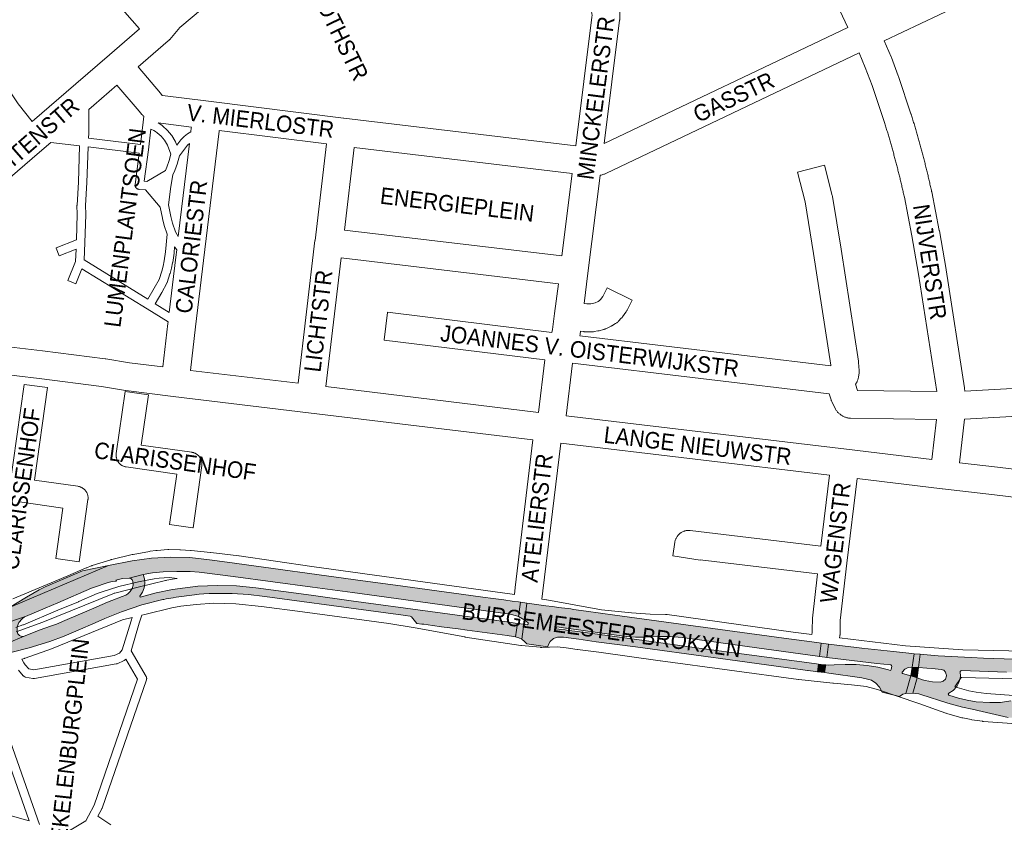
# Paper-space layout 'Layout1' of a CAD drawing. Header units: metres. Extents: x 123097 to 144122, y 392739 to 407589.
# Tile 253 of 256: x 133947 to 134407, y 396937 to 397312. Entities that reach past the tile are written whole.
import ezdxf
from ezdxf.enums import TextEntityAlignment as Align

# ---------------------------------------------------------------- set-up
doc = ezdxf.new("R2010")
doc.units = ezdxf.units.M
doc.header["$MEASUREMENT"] = 0
for name, color, linetype, lineweight in [('gs-anno-wegen algemeen tekst', 7, 'Continuous', 0), ('gs-knt-paden', 7, 'Continuous', 0), ('gs-knt-wegen algemeen', 7, 'Continuous', 0), ('ir-ARC-asfalt-hoofdwegen-te inspecteren', 5, 'Continuous', 0)]:
    doc.layers.add(name, color=color, linetype=linetype, lineweight=lineweight)
doc.styles.add('Style-Arial', font='arial.ttf')

psp = doc.layouts.get("Layout1")

# ---------------------------------------------------------------- hatches: boundary and pattern name
at = {"layer": 'ir-ARC-asfalt-hoofdwegen-te inspecteren', "linetype": 'Continuous', "lineweight": 13}
for points in [[(133939.543, 397029.882), (133949.203, 397033.097), (133949.76, 397033.282), (133958.866, 397037.085), (133964.786, 397039.631), (133980.463, 397046.423), (133981.467, 397046.785), (133988.227, 397049.135), (133990.155, 397049.587), (133992.127, 397049.774), (133991.935, 397050.255), (133994.968, 397051.075), (133998.125, 397051.179), (134004.67, 397052.888), (134008.948, 397053.691), (134013.972, 397054.101), (134020.311, 397054.338), (134026.654, 397054.31), (134030.836, 397053.933), (134033.193, 397053.721), (134046.593, 397051.949), (134083.653, 397046.934), (134102.296, 397044.405), (134175.954, 397034.393), (134178.899, 397033.635), (134179.836, 397033.312), (134180.851, 397039.989), (134179.81, 397040.109), (134176.885, 397040.48), (134172.99, 397040.996), (134167.98, 397041.67), (134163.25, 397042.338), (134153.086, 397043.742), (134122.466, 397047.912), (134107.156, 397049.942), (134043.911, 397058.605), (134035.544, 397059.698), (134026.477, 397060.731), (134017.467, 397060.992), (134008.466, 397060.494), (133999.54, 397059.239), (133988.492, 397057.032), (133942.286, 397037.519), (133937.508, 397036.083), (133933.355, 397034.885), (133932.842, 397034.749), (133928.094, 397033.678), (133929.604, 397027.201), (133934.586, 397028.397), (133935.716, 397028.782)], [(133950.143, 397042.25), (133942.286, 397037.519), (133988.492, 397057.032), (133976.354, 397054.608), (133958.917, 397047.066), (133956.014, 397045.786)], [(134320.346, 397014.678), (134321.143, 397020.854), (134320.254, 397020.974), (134316.771, 397021.444), (134303.782, 397023.199), (134224.896, 397033.955), (134211.521, 397035.815), (134205.592, 397036.582), (134204.3, 397036.794), (134203.045, 397036.965), (134199.997, 397037.31), (134198.633, 397037.524), (134195.615, 397037.927), (134192.648, 397038.323), (134185.053, 397039.338), (134183.704, 397039.547), (134182.782, 397031.583), (134183.57, 397030.944), (134184.318, 397030.252), (134184.398, 397029.708), (134183.927, 397029.425), (134182.355, 397029.619), (134181.372, 397022.746), (134182.699, 397021.613), (134183.751, 397020.524), (134193.582, 397019.161), (134193.695, 397019.934), (134194.687, 397021.674), (134196.213, 397022.97), (134198.09, 397023.668), (134200.092, 397023.683), (134200.838, 397023.579), (134208.032, 397022.627), (134216.193, 397021.497), (134234.432, 397019.04), (134270.68, 397014.121), (134273.044, 397013.771), (134314.76, 397008.144), (134315.053, 397008.104), (134318.536, 397007.642), (134319.405, 397007.522), (134319.856, 397011.038), (134318.95, 397011.154), (134315.532, 397011.69), (134288.861, 397015.155), (134281.583, 397016.148), (134262.961, 397018.688), (134238.57, 397022.014), (134208.58, 397026.105), (134202.305, 397026.943), (134201.647, 397027.031), (134198.672, 397027.434), (134197.468, 397027.558), (134197.539, 397028.378), (134198.78, 397028.223), (134201.754, 397027.826), (134202.313, 397027.751), (134230.182, 397023.999), (134234.451, 397023.655), (134238.733, 397023.636), (134245.227, 397023.976), (134250.733, 397023.935), (134256.218, 397023.461), (134263.22, 397022.502), (134282.11, 397019.915), (134316.017, 397015.272), (134319.466, 397014.806)], [(133939.389, 397027.549), (133939.509, 397025.756), (133940.014, 397024.031), (133940.881, 397022.456), (133941.715, 397021.047), (133949.139, 397024.063), (133948.022, 397023.978), (133946.969, 397024.364), (133946.171, 397025.15), (133945.769, 397026.196), (133945.844, 397028.431), (133946.645, 397030.519), (133948.084, 397032.231), (133949.203, 397033.097), (133939.543, 397029.882)], [(134179.41, 397030.054), (134178.473, 397023.749), (134179.961, 397023.36), (134181.372, 397022.746), (134182.355, 397029.619)], [(134321.143, 397020.854), (134320.346, 397014.678), (134322.956, 397014.322), (134323.787, 397014.208), (134324.62, 397020.385)], [(134468.512, 397014.144), (134467.922, 397014.124), (134467.219, 397014.072), (134460.539, 397013.817), (134452.968, 397013.566), (134445.763, 397013.353), (134437.539, 397013.246), (134430.408, 397013.177), (134422.071, 397013.197), (134414.735, 397013.328), (134406.615, 397013.536), (134396.921, 397013.827), (134391.177, 397014.122), (134375.73, 397014.985), (134372.405, 397015.204), (134367.336, 397015.666), (134366.685, 397009.408), (134370.54, 397009.091), (134374.394, 397008.8), (134377.238, 397008.61), (134378.394, 397008.214), (134379.245, 397007.337), (134379.605, 397006.169), (134379.643, 397005.847), (134379.641, 397005.505), (134379.176, 397004.08), (134378.115, 397003.022), (134376.689, 397002.562), (134373.15, 397002.72), (134369.682, 397003.441), (134368.51, 397003.788), (134365.963, 397004.603), (134363.916, 396997.446), (134366.716, 396997.133), (134367.663, 396996.873), (134380.31, 396992.82), (134387.129, 396991.032), (134391.738, 396990.043), (134396.335, 396989.015), (134400.425, 396988.026), (134408.492, 396986.197), (134412.916, 396985.692), (134417.36, 396985.429), (134439.49, 396985.306), (134440.643, 396985.329), (134449.253, 396985.499), (134457.702, 396985.819), (134465.124, 396986.03), (134472.538, 396986.443), (134480.663, 396986.994), (134491.203, 396987.67), (134498.11, 396988.028), (134500.336, 396988.121), (134505.2, 396988), (134506.252, 396987.989), (134499.342, 397001.784), (134498.509, 397001.244), (134494.84, 396999.102), (134493.22, 396998.431), (134491.026, 396997.782), (134488.775, 396997.374), (134479.704, 396996.635), (134475.429, 396996.371), (134471.469, 396996.127), (134463.982, 396995.746), (134459.216, 396995.548), (134454.961, 396995.321), (134449.801, 396995.206), (134443.701, 396995.17), (134426.167, 396995.016), (134422.907, 396994.972), (134416.557, 396994.782), (134410.248, 396994.037), (134409.715, 396993.958), (134404.869, 396993.198), (134399.966, 396993.068), (134393.604, 396993.486), (134389.407, 396994.23), (134385.261, 396995.221), (134380.803, 396996.501), (134380.495, 396996.96), (134380.754, 396997.448), (134382.837, 396998.782), (134384.509, 397000.604), (134385.661, 397002.793), (134386.215, 397005.204), (134386.134, 397007.676), (134386.336, 397007.989), (134386.691, 397008.099), (134407.746, 397007.251), (134428.816, 397006.923), (134451.595, 397007.27), (134474.354, 397008.279), (134476.818, 397008.428), (134482.878, 397008.845), (134486.189, 397009.06), (134487.692, 397009.152), (134488.472, 397009.216), (134489.843, 397009.328), (134494.328, 397009.55), (134495.38, 397009.624), (134490.908, 397018.711), (134490.631, 397018.493), (134490.05, 397018.107), (134486.656, 397015.729), (134485.414, 397015.369), (134484.348, 397015.183), (134482.226, 397015.004)], [(134319.856, 397011.038), (134319.405, 397007.522), (134322.713, 397007.061), (134323.297, 397010.681), (134322.475, 397010.788)]]:
    psp.add_hatch(color=5, dxfattribs=at).paths.add_polyline_path(points, flags=0)
at = {"layer": 'ir-ARC-asfalt-hoofdwegen-te inspecteren', "linetype": 'Continuous', "lineweight": 13, "extrusion": (0, 0, -1)}
for points in [[(-134010.67, 397044.347), (-134003.251, 397042.366), (-134003.118, 397042.831), (-134004.283, 397044.62), (-134005.048, 397046.613), (-134005.376, 397048.723), (-134005.255, 397050.854), (-134004.67, 397052.888), (-133998.125, 397051.179), (-133998.939, 397050.94), (-133999.566, 397050.369), (-133999.881, 397049.582), (-133999.962, 397047.894), (-133999.509, 397046.266), (-133998.568, 397044.862), (-133997.456, 397043.868), (-133996.516, 397043.281), (-133994.804, 397042.594), (-133989.934, 397040.728), (-133988.049, 397039.959), (-133980.438, 397036.701), (-133968.044, 397031.347), (-133964.16, 397029.748), (-133961.32, 397028.687), (-133956.554, 397027.086), (-133949.139, 397024.063), (-133941.715, 397021.047), (-133938.622, 397019.77), (-133938.342, 397019.56), (-133933.217, 397018.719), (-133931.66, 397018.551), (-133931.541, 397014.818), (-133933.177, 397014.969), (-133934.442, 397015.093), (-133935.557, 397015.284), (-133943.466, 397016.69), (-133951.362, 397018.669), (-133961.051, 397021.63), (-133967.709, 397024.125), (-133974.264, 397026.88), (-133982.162, 397030.311), (-133986.68, 397032.334), (-133994.57, 397035.503), (-134004.078, 397038.642), (-134013.779, 397041.124), (-134014.206, 397041.218), (-134015.438, 397041.479), (-134018.626, 397042.028), (-134020.039, 397042.29), (-134028.624, 397043.439), (-134030.78, 397043.645), (-134032.936, 397043.827), (-134035.442, 397043.939), (-134037.954, 397044.016), (-134046.26, 397043.996), (-134053.874, 397043.491), (-134061.45, 397042.585), (-134109.875, 397036.035), (-134125.966, 397033.834), (-134126.969, 397033.675), (-134129.215, 397033.416), (-134129.884, 397033.058), (-134132.472, 397030.049), (-134134.81, 397029.768), (-134135.732, 397029.619), (-134139.729, 397029.079), (-134143.872, 397028.519), (-134151.707, 397027.461), (-134155.84, 397026.898), (-134174.569, 397024.339), (-134177.487, 397023.926), (-134178.473, 397023.749), (-134179.41, 397030.054), (-134178.383, 397030.201), (-134175.438, 397030.648), (-134101.764, 397040.651), (-134083.109, 397043.184), (-134057.194, 397046.702), (-134048.202, 397047.578), (-134039.17, 397047.8), (-134030.146, 397047.367), (-134018.351, 397045.91)], [(-134342.158, 397004.243), (-134344.598, 397003.51), (-134346.752, 397002.15), (-134348.463, 397000.262), (-134349.604, 396997.984), (-134357.809, 396996), (-134359.286, 396996.962), (-134360.723, 396997.398), (-134363.066, 397005.511), (-134359.166, 397006.596), (-134358.931, 397006.874), (-134358.975, 397007.235), (-134360.184, 397008.639), (-134361.83, 397009.493), (-134363.674, 397009.673), (-134364.645, 397015.912), (-134362.137, 397016.133), (-134354.943, 397016.905), (-134340.201, 397018.5), (-134337.744, 397018.826), (-134324.62, 397020.385), (-134323.787, 397014.208), (-134347.229, 397011.359), (-134353.719, 397010.672), (-134354.024, 397010.478), (-134354.149, 397010.139), (-134353.929, 397008.519), (-134353.732, 397008.203), (-134353.371, 397008.112), (-134352.604, 397008.33), (-134347.669, 397009.579), (-134342.647, 397010.418), (-134337.574, 397010.842), (-134332.427, 397010.896), (-134327.285, 397010.665), (-134324.73, 397010.495), (-134323.297, 397010.681), (-134322.713, 397007.061), (-134324.829, 397006.811), (-134340.108, 397004.605)]]:
    psp.add_hatch(color=5, dxfattribs=at).paths.add_polyline_path(points, flags=0)

# ---------------------------------------------------------------- linework, layer by layer
at = {"layer": 'gs-anno-wegen algemeen tekst', "color": 7, "linetype": 'Continuous', "flags": 128}
for points in [[(133942.192, 397092.957), (133949.036, 397141.584, -0.3697914), (133949.046, 397141.592), (133959.94, 397140.058, -0.3697889), (133959.948, 397140.048), (133953.872, 397096.877), (133974.183, 397094.018), (133974.442, 397093.976), (133974.698, 397093.921), (133974.952, 397093.853), (133975.202, 397093.774), (133975.448, 397093.683), (133975.689, 397093.581), (133975.925, 397093.467), (133976.156, 397093.342), (133976.38, 397093.206), (133976.598, 397093.06), (133976.808, 397092.903), (133977.011, 397092.737), (133977.206, 397092.561), (133977.392, 397092.376), (133977.569, 397092.183), (133977.736, 397091.981), (133977.894, 397091.771), (133978.041, 397091.555), (133978.179, 397091.331), (133978.305, 397091.101), (133978.42, 397090.866), (133978.524, 397090.625), (133978.617, 397090.38), (133978.697, 397090.13), (133978.766, 397089.877), (133978.822, 397089.621), (133978.867, 397089.362), (133978.898, 397089.102), (133978.918, 397088.84), (133978.925, 397088.578), (133978.919, 397088.316), (133978.902, 397088.054), (133978.871, 397087.798), (133978.871, 397087.794), (133978.87, 397087.79), (133974.788, 397058.788, -0.2794157), (133974.781, 397058.781)], [(134027.9, 397074.654), (134027.897, 397074.654), (134017.003, 397076.187, -0.3697896), (134016.995, 397076.197), (134020.309, 397099.746), (133996.761, 397103.061), (133996.494, 397103.105), (133996.23, 397103.162), (133995.969, 397103.233), (133995.711, 397103.315), (133995.458, 397103.411), (133995.21, 397103.519), (133994.968, 397103.638), (133994.731, 397103.77), (133994.502, 397103.913), (133994.28, 397104.067), (133994.065, 397104.232), (133993.859, 397104.407), (133993.662, 397104.592), (133993.474, 397104.787), (133993.296, 397104.99), (133993.128, 397105.202), (133992.97, 397105.422), (133992.824, 397105.649), (133992.689, 397105.884), (133992.566, 397106.124), (133992.454, 397106.371), (133992.355, 397106.622), (133992.268, 397106.878), (133992.194, 397107.138), (133992.133, 397107.402), (133992.085, 397107.668), (133992.05, 397107.936), (133992.028, 397108.206), (133992.019, 397108.476), (133992.024, 397108.746), (133992.042, 397109.016), (133992.073, 397109.285), (133996.155, 397138.29, -0.3697893), (133996.165, 397138.297), (134007.059, 397136.764, -0.3697896), (134007.067, 397136.754), (134003.753, 397113.205), (134027.301, 397109.89), (134027.568, 397109.846), (134027.832, 397109.789), (134028.093, 397109.718), (134028.351, 397109.636), (134028.604, 397109.54), (134028.852, 397109.432), (134029.094, 397109.313), (134029.331, 397109.181), (134029.56, 397109.038), (134029.782, 397108.884), (134029.997, 397108.719), (134030.203, 397108.544), (134030.4, 397108.359), (134030.588, 397108.164), (134030.766, 397107.961), (134030.934, 397107.749), (134031.092, 397107.529), (134031.238, 397107.302), (134031.373, 397107.067), (134031.496, 397106.827), (134031.608, 397106.58), (134031.707, 397106.329), (134031.794, 397106.073), (134031.868, 397105.813), (134031.929, 397105.549), (134031.977, 397105.283), (134032.012, 397105.015), (134032.034, 397104.745), (134032.043, 397104.475), (134032.038, 397104.205), (134032.02, 397103.935), (134031.989, 397103.67), (134031.989, 397103.666), (134031.988, 397103.662), (134027.907, 397074.661, -0.2794194), (134027.9, 397074.654)], [(133974.781, 397058.781), (133974.778, 397058.78), (133963.884, 397060.314, -0.3697904), (133963.876, 397060.324), (133967.191, 397083.874), (133946.88, 397086.733)]]:
    psp.add_lwpolyline(points, format="xyb", dxfattribs=at)
at = {"layer": 'gs-knt-paden', "color": 7, "linetype": 'Continuous', "flags": 128}
for points in [[(133979.325, 397269.909), (133979.203, 397258.798), (133979.202, 397258.745), (133979.113, 397256.391)], [(133979.113, 397256.391), (134003.334, 397253.499), (134004.596, 397264.002), (134004.925, 397266.698)], [(134011.647, 397263.552), (134012.527, 397263.025), (134012.602, 397262.978), (134012.674, 397262.928), (134013.664, 397262.211), (134013.72, 397262.169), (134013.774, 397262.125), (134013.827, 397262.08), (134015.849, 397260.266), (134015.918, 397260.202), (134015.984, 397260.133), (134016.046, 397260.062), (134017.85, 397257.914), (134017.901, 397257.85), (134017.95, 397257.784), (134017.996, 397257.716), (134018.04, 397257.646), (134019.56, 397255.076), (134019.601, 397255.004), (134019.639, 397254.93), (134019.674, 397254.854), (134019.705, 397254.777), (134020.307, 397253.219), (134022.237, 397255.703), (134022.28, 397255.757), (134022.325, 397255.809), (134022.371, 397255.859), (134023.825, 397257.237), (134025.407, 397258.465), (134026.887, 397259.395)], [(134008.253, 397260.741), (134007.086, 397251.025), (134007.082, 397250.996), (134005.11, 397236.382), (134006.28, 397236.265), (134015.009, 397241.352), (134015.631, 397242.88), (134016.845, 397246.079), (134017.605, 397249.053), (134016.015, 397253.173), (134014.664, 397255.456), (134013.059, 397257.369), (134011.221, 397259.017), (134010.387, 397259.621), (134009.554, 397260.119), (134008.253, 397260.741)], [(134026.241, 397253.993), (134025.346, 397253.153), (134021.556, 397248.274), (134020.711, 397244.974), (134020.691, 397244.901), (134020.669, 397244.83), (134020.643, 397244.759), (134019.381, 397241.431), (134019.363, 397241.385), (134018.555, 397239.401), (134017.582, 397233.845), (134016.407, 397225.309), (134017.522, 397219.971), (134018.355, 397216.876), (134019.659, 397212.81), (134021.051, 397210.572)], [(134002.825, 397249.511), (133978.97, 397252.36), (133978.411, 397235.765), (133978.408, 397235.712), (133977.763, 397225.04), (133977.915, 397221.005), (133977.916, 397220.932), (133977.915, 397220.858), (133977.441, 397207.592), (133977.135, 397199.625), (134006.849, 397181.315), (134009.793, 397186.448), (134012.09, 397190.584), (134013.294, 397194.333), (134013.919, 397196.724), (134014.452, 397199.167), (134015.112, 397203.41), (134015.785, 397211.725), (134014.513, 397215.693), (134014.486, 397215.784), (134013.625, 397218.981), (134013.611, 397219.037), (134013.599, 397219.093), (134012.505, 397224.326), (134005.724, 397232.28), (134002.64, 397232.589), (134002.543, 397232.601), (134002.447, 397232.618), (134002.351, 397232.639), (134002.257, 397232.665), (134002.164, 397232.696), (134002.073, 397232.731), (134001.984, 397232.771), (134001.896, 397232.814), (134001.811, 397232.862), (134001.728, 397232.914), (134001.648, 397232.971), (134001.571, 397233.03), (134001.497, 397233.094), (134001.425, 397233.161), (134001.358, 397233.232), (134001.293, 397233.305), (134001.233, 397233.382), (134001.176, 397233.461), (134001.123, 397233.544), (134001.074, 397233.628), (134001.03, 397233.715), (134000.989, 397233.804), (134000.953, 397233.895), (134000.922, 397233.988), (134000.895, 397234.082), (134000.873, 397234.177), (134000.855, 397234.273), (134000.842, 397234.37), (134000.834, 397234.468), (134000.83, 397234.565), (134000.831, 397234.663), (134000.837, 397234.761), (134000.848, 397234.858), (134002.825, 397249.511)], [(134020.315, 397204.415), (134019.337, 397205.785), (134019.112, 397203.011), (134019.105, 397202.938), (134019.095, 397202.865), (134018.415, 397198.489), (134018.405, 397198.429), (134018.393, 397198.369), (134017.838, 397195.826), (134017.819, 397195.747), (134017.17, 397193.263), (134017.155, 397193.209), (134017.139, 397193.156), (134015.857, 397189.166), (134015.824, 397189.073), (134015.787, 397188.982), (134015.746, 397188.893), (134015.7, 397188.805), (134013.301, 397184.484), (134013.288, 397184.46), (134010.273, 397179.204), (134016.82, 397175.167)], [(133947.931, 397013.359), (133948.972, 397011.701), (133949.597, 397010.707), (133951.242, 397008.796), (133953.521, 397008.34), (133991.034, 397015.018), (133993.659, 397016.213), (133994.899, 397017.645), (133998.971, 397031.235), (133999.428, 397032.761)], [(134003.963, 397033.889), (134002.822, 397030.081), (133998.965, 397017.211)], [(133998.965, 397017.211), (134005.992, 397005.348), (134006.04, 397005.264), (134006.083, 397005.177), (134006.122, 397005.088), (134006.157, 397004.998), (134006.187, 397004.906), (134006.213, 397004.812), (134006.234, 397004.718), (134006.251, 397004.622), (134006.263, 397004.526), (134006.27, 397004.429), (134006.273, 397004.333), (134006.271, 397004.236), (134006.264, 397004.139), (134006.253, 397004.043), (134006.237, 397003.947), (134006.217, 397003.852), (134006.192, 397003.759), (134006.162, 397003.666), (133985.432, 396943.811), (133985.399, 396943.723), (133985.362, 396943.636), (133985.321, 396943.551), (133983.543, 396940.091)], [(133848.045, 397013.143), (133847.885, 397011.38), (133843.406, 396962), (133844.771, 396959.279), (133847.725, 396954.816), (133849.693, 396953.15), (133852.667, 396952.224), (133916.487, 396943.566), (133941.58, 396940.575), (133941.655, 396940.564), (133941.729, 396940.551), (133941.803, 396940.535), (133941.877, 396940.517), (133951.428, 396937.881), (133931.416, 396994.32), (133931.405, 396994.35), (133926.234, 397009.695)], [(133965.047, 396930.32), (133977.922, 396937.947), (133979.148, 396940.333), (133981.68, 396945.261), (134002.059, 397004.101), (133996.546, 397013.406), (133996.411, 397013.249), (133996.346, 397013.178), (133996.278, 397013.11), (133996.207, 397013.046), (133996.133, 397012.985), (133996.056, 397012.927), (133995.976, 397012.873), (133995.894, 397012.823), (133995.81, 397012.777), (133995.724, 397012.736), (133992.468, 397011.254), (133992.391, 397011.221), (133992.313, 397011.191), (133992.233, 397011.165), (133992.152, 397011.141), (133992.071, 397011.122), (133991.988, 397011.105), (133953.851, 397004.315), (133953.758, 397004.301), (133953.665, 397004.291), (133953.571, 397004.285), (133953.477, 397004.284), (133953.383, 397004.287), (133953.29, 397004.295), (133953.197, 397004.307), (133953.104, 397004.323), (133949.775, 397004.99), (133949.682, 397005.011), (133949.591, 397005.036), (133949.5, 397005.066), (133949.412, 397005.1), (133949.324, 397005.138), (133949.239, 397005.18), (133949.156, 397005.226), (133949.075, 397005.275), (133948.997, 397005.329), (133948.921, 397005.386), (133948.848, 397005.447), (133948.778, 397005.511), (133948.711, 397005.579), (133948.647, 397005.649), (133946.452, 397008.198)], [(133935.21, 396995.649), (133956.285, 396936.214)], [(133983.543, 396940.091), (133989.552, 396936.086)]]:
    psp.add_lwpolyline(points, dxfattribs=at)
psp.add_lwpolyline([(134016.295, 397170.769), (134006.506, 397176.804), (133976.057, 397195.568), (133973.241, 397188.565, -0.32726), (133973.23, 397188.56), (133969.516, 397190.054, -0.3272576), (133969.512, 397190.064), (133973.086, 397198.956), (133973.305, 397204.645), (133965.476, 397201.491, -0.3276205), (133965.465, 397201.496), (133963.969, 397205.209, -0.3276233), (133963.973, 397205.219), (133973.471, 397209.046), (133973.895, 397220.928), (133973.742, 397224.988), (133973.741, 397225.086), (133973.745, 397225.184), (133974.394, 397235.927), (133974.964, 397252.842), (133961.502, 397254.478)], format="xyb", dxfattribs=at)
at = {"layer": 'gs-knt-wegen algemeen', "color": 7, "linetype": 'Continuous', "flags": 128}
for points in [[(134333.576, 397308.162), (134323.601, 397329.421), (134314.453, 397346.981), (134304.592, 397364.195), (134299.449, 397372.582), (134288.556, 397389.21), (134270.622, 397415.017)], [(134204.631, 397389.063), (134226.387, 397319.277), (134226.463, 397319.013), (134226.528, 397318.746), (134226.966, 397316.766), (134227.014, 397316.528), (134227.053, 397316.289), (134227.084, 397316.048), (134227.105, 397315.806), (134227.211, 397314.262), (134227.224, 397313.982), (134227.225, 397313.701), (134227.214, 397313.421), (134227.12, 397311.876), (134227.104, 397311.667), (134227.081, 397311.458), (134219.856, 397254.044)], [(134206.597, 397252.96), (134214.137, 397312.876), (134214.192, 397313.791), (134214.149, 397314.429), (134213.875, 397315.665), (134192.199, 397385.195)], [(134002.863, 397307.445), (133978.923, 397334.903), (133978.723, 397335.144), (133978.535, 397335.394), (133978.358, 397335.653), (133978.195, 397335.921), (133978.045, 397336.196), (133977.908, 397336.478), (133977.785, 397336.766), (133977.675, 397337.059), (133977.581, 397337.358), (133977.5, 397337.661), (133974.239, 397351.238), (133973.755, 397352.759)], [(134073.986, 397348.96), (134066.993, 397346.202), (134021.741, 397308.127), (134017.044, 397302.579), (134017.035, 397302.569), (134017.013, 397302.543), (134016.915, 397302.434), (134016.822, 397302.331), (134016.799, 397302.306), (134016.696, 397302.202), (134016.598, 397302.103), (134016.573, 397302.08), (134016.363, 397301.887), (134016.322, 397301.851), (134002.261, 397289.749)], [(133921.325, 397340.298), (133925.584, 397321.298), (133927.735, 397313.212), (133931.711, 397299.924), (133933.254, 397295.835), (133935.001, 397291.737), (133936.894, 397287.774), (133941.267, 397279.941), (133946.278, 397272.527), (133952.824, 397264.186)], [(134410.507, 397330.355), (134350.654, 397301.871)], [(133952.824, 397264.186), (133973.129, 397281.767), (133988.862, 397295.395), (134002.863, 397307.445)], [(134219.856, 397254.044), (134333.576, 397308.162)], [(134350.654, 397301.871), (134353.829, 397294.41), (134353.938, 397294.139), (134357.159, 397285.513), (134357.23, 397285.313), (134363.105, 397267.864), (134363.148, 397267.73), (134363.323, 397267.171), (134363.495, 397266.615), (134363.668, 397266.055), (134363.84, 397265.498), (134364.011, 397264.938), (134364.181, 397264.38), (134364.351, 397263.82), (134364.519, 397263.262), (134364.688, 397262.701), (134364.854, 397262.142), (134365.021, 397261.581), (134365.187, 397261.022), (134365.352, 397260.46), (134365.516, 397259.901), (134365.68, 397259.338), (134365.842, 397258.778), (134366.004, 397258.216), (134366.165, 397257.655), (134366.325, 397257.092), (134366.485, 397256.532), (134366.644, 397255.968), (134366.801, 397255.407), (134366.959, 397254.843), (134367.115, 397254.281), (134367.271, 397253.716), (134367.426, 397253.155), (134367.581, 397252.59), (134367.734, 397252.027), (134367.887, 397251.462), (134368.038, 397250.899), (134368.19, 397250.333), (134368.34, 397249.77), (134368.49, 397249.204), (134368.638, 397248.64), (134368.787, 397248.074), (134368.934, 397247.51), (134369.081, 397246.943), (134369.226, 397246.378), (134369.371, 397245.811), (134369.515, 397245.246), (134369.659, 397244.678), (134369.801, 397244.113), (134369.944, 397243.545), (134370.085, 397242.979), (134370.225, 397242.411), (134370.365, 397241.845), (134370.504, 397241.276), (134370.642, 397240.71), (134370.779, 397240.14), (134370.915, 397239.574), (134371.051, 397239.004), (134371.186, 397238.437), (134371.321, 397237.867), (134371.454, 397237.299), (134371.587, 397236.729), (134371.718, 397236.161), (134371.85, 397235.59), (134371.98, 397235.022), (134372.11, 397234.451), (134372.238, 397233.882), (134372.366, 397233.311), (134372.493, 397232.742), (134372.62, 397232.17), (134372.746, 397231.601), (134372.774, 397231.463), (134376.332, 397213.398), (134376.361, 397213.24), (134379.466, 397195.122), (134379.483, 397195.022), (134388.029, 397140.026), (134388.059, 397139.809), (134388.081, 397139.592), (134388.183, 397138.423)], [(134338.887, 397296.271), (134220.583, 397239.971), (134220.305, 397239.846), (134220.021, 397239.735), (134219.733, 397239.637), (134218.396, 397239.218), (134218.103, 397239.134), (134217.976, 397239.103)], [(134375.134, 397138.19), (134375.13, 397138.242), (134366.625, 397192.972), (134363.542, 397210.961), (134360.013, 397228.877), (134359.892, 397229.43), (134359.77, 397229.98), (134359.646, 397230.532), (134359.523, 397231.081), (134359.398, 397231.633), (134359.273, 397232.182), (134359.147, 397232.733), (134359.02, 397233.282), (134358.893, 397233.833), (134358.765, 397234.381), (134358.636, 397234.932), (134358.506, 397235.48), (134358.375, 397236.031), (134358.244, 397236.578), (134358.112, 397237.128), (134357.98, 397237.676), (134357.846, 397238.225), (134357.712, 397238.772), (134357.577, 397239.322), (134357.442, 397239.868), (134357.305, 397240.417), (134357.168, 397240.963), (134357.03, 397241.512), (134356.892, 397242.058), (134356.752, 397242.606), (134356.612, 397243.151), (134356.471, 397243.699), (134356.33, 397244.244), (134356.187, 397244.792), (134356.045, 397245.336), (134355.9, 397245.883), (134355.756, 397246.428), (134355.611, 397246.974), (134355.465, 397247.518), (134355.318, 397248.064), (134355.171, 397248.608), (134355.022, 397249.154), (134354.874, 397249.697), (134354.723, 397250.242), (134354.573, 397250.785), (134354.422, 397251.33), (134354.27, 397251.872), (134354.117, 397252.417), (134353.964, 397252.959), (134353.81, 397253.503), (134353.655, 397254.044), (134353.499, 397254.588), (134353.343, 397255.129), (134353.186, 397255.673), (134353.029, 397256.213), (134352.87, 397256.756), (134352.711, 397257.296), (134352.551, 397257.839), (134352.39, 397258.379), (134352.228, 397258.921), (134352.067, 397259.46), (134351.903, 397260.002), (134351.74, 397260.541), (134351.575, 397261.082), (134351.411, 397261.62), (134351.244, 397262.161), (134351.078, 397262.699), (134350.91, 397263.239), (134350.743, 397263.777), (134344.924, 397281.058), (134341.792, 397289.446), (134338.887, 397296.271)], [(134002.261, 397289.749), (134012.707, 397277.469), (134013.579, 397276.444), (134013.592, 397276.433), (134013.608, 397276.428), (134035.191, 397273.736)], [(133992.406, 397281.24), (133981.653, 397271.925), (133979.325, 397269.909)], [(134004.925, 397266.698), (134004.913, 397266.708), (134004.683, 397266.903), (134004.463, 397267.108), (134004.252, 397267.323), (134004.052, 397267.548), (134002.789, 397269.033), (133992.406, 397281.24)], [(134035.191, 397273.736), (134098.224, 397265.873)], [(134027.152, 397261.618), (134011.647, 397263.552)], [(134098.224, 397265.873), (134098.228, 397265.873), (134098.231, 397265.873)], [(134098.224, 397265.873), (134098.228, 397265.873), (134098.231, 397265.873)], [(134098.231, 397265.873), (134098.246, 397265.871), (134098.264, 397265.869)], [(134098.264, 397265.869), (134206.597, 397252.96)], [(134040.072, 397260.006), (134040.043, 397259.761), (134032.835, 397199.454), (134029.128, 397168.431), (134026.702, 397148.131)], [(134026.887, 397259.395), (134027.115, 397261.307), (134027.152, 397261.618)], [(134090.228, 397253.75), (134040.072, 397260.006)], [(133961.502, 397254.478), (133956.167, 397249.858), (133895.465, 397197.612), (133864.144, 397169.719), (133862.143, 397167.785), (133861.975, 397167.59), (133861.828, 397167.357)], [(134021.051, 397210.572), (134026.241, 397253.993)], [(134084.858, 397208.677), (134090.228, 397253.75)], [(134204.972, 397240.042), (134103.152, 397252.174), (134098.555, 397213.597), (134200.12, 397201.49)], [(134200.12, 397201.49), (134204.972, 397240.042)], [(134076.922, 397142.072), (134084.857, 397208.669)], [(134084.857, 397208.669), (134084.857, 397208.673), (134084.858, 397208.677)], [(134084.857, 397208.669), (134084.857, 397208.673), (134084.858, 397208.677)], [(134016.82, 397175.167), (134019.907, 397200.998), (134020.315, 397204.415)], [(134097.015, 397200.668), (134089.848, 397140.513)], [(134198.495, 397188.571), (134097.015, 397200.668)], [(134195.426, 397165.764), (134195.797, 397167.128), (134196.744, 397174.653), (134198.495, 397188.571)], [(134013.778, 397149.714), (134016.2, 397169.975), (134016.295, 397170.769)], [(133891.806, 397163.654), (133905.334, 397161.983), (133914.205, 397162.319), (133914.46, 397162.324), (133914.716, 397162.319), (133914.971, 397162.303), (133915.225, 397162.278), (133957.584, 397157.203), (133957.629, 397157.197), (133986.931, 397153.479), (133987.154, 397153.447), (133998.303, 397151.636), (134013.778, 397149.714)], [(134208.489, 397164.186), (134325.661, 397150.229)], [(134189.212, 397128.525), (134192.184, 397153.045)], [(134186.635, 397115.721), (134081.835, 397128.365), (134018.686, 397135.984), (134018.675, 397135.986), (134018.664, 397135.987), (133996.577, 397138.731), (133996.337, 397138.765), (133985.179, 397140.577), (133956.013, 397144.278), (133914.185, 397149.289), (133905.302, 397148.953), (133905.041, 397148.948), (133904.779, 397148.954), (133904.518, 397148.97), (133904.258, 397148.997), (133896.749, 397149.925)], [(134026.702, 397148.131), (134076.922, 397142.072)], [(134205.109, 397151.477), (134202.14, 397126.975)], [(134374.953, 397125.171), (134334.823, 397125.771), (134334.528, 397125.782), (134334.235, 397125.806), (134333.943, 397125.844), (134333.653, 397125.895), (134333.365, 397125.958), (134333.08, 397126.035), (134332.8, 397126.125), (134332.524, 397126.227), (134332.252, 397126.342), (134331.631, 397126.621), (134331.354, 397126.753), (134331.083, 397126.899), (134330.819, 397127.057), (134330.563, 397127.227), (134329.985, 397127.633), (134329.731, 397127.82), (134329.487, 397128.019), (134329.252, 397128.23), (134329.028, 397128.452), (134328.815, 397128.685), (134328.614, 397128.928), (134328.424, 397129.18), (134328.247, 397129.441), (134328.082, 397129.71), (134327.931, 397129.987), (134326.243, 397133.27), (134326.111, 397133.544), (134325.991, 397133.824), (134325.884, 397134.108), (134325.791, 397134.398), (134324.961, 397137.201), (134205.109, 397151.477)], [(134338.617, 397145.04), (134338.573, 397144.755), (134338.515, 397144.468), (134338.444, 397144.185), (134338.36, 397143.905), (134338.264, 397143.628), (134338.156, 397143.357), (134338.035, 397143.09), (134337.903, 397142.829), (134337.759, 397142.575), (134337.604, 397142.327), (134337.203, 397141.716)], [(134089.848, 397140.513), (134189.212, 397128.525)], [(134337.203, 397141.716), (134338.083, 397138.743), (134375.134, 397138.19)], [(134388.183, 397138.423), (134454.749, 397142.119)], [(134456.813, 397129.194), (134388.083, 397125.377)], [(134202.14, 397126.975), (134333.022, 397111.402), (134333.028, 397111.402), (134333.048, 397111.399), (134372.796, 397106.51)], [(134372.796, 397106.51), (134374.953, 397125.171)], [(134388.083, 397125.377), (134385.726, 397104.98)], [(134177.953, 397043.554), (134178.343, 397046.801), (134186.635, 397115.721)], [(134199.563, 397114.17), (134191.27, 397045.245), (134190.801, 397041.343)], [(134325.009, 397099.244), (134199.563, 397114.17)], [(134385.726, 397104.98), (134403.512, 397102.959), (134403.553, 397102.955), (134456.09, 397096.65), (134464.633, 397095.925), (134465.427, 397095.858)], [(134337.934, 397097.68), (134333.16, 397058.101), (134330.099, 397031.328), (134330.029, 397027.304), (134329.991, 397025.078), (134329.98, 397024.791), (134329.956, 397024.505), (134329.919, 397024.22), (134329.788, 397023.35)], [(134470.461, 397082.364), (134454.876, 397083.686), (134454.651, 397083.709), (134402.022, 397090.025), (134377.775, 397092.78), (134377.715, 397092.787), (134337.934, 397097.68)], [(133943.777, 397041.503), (133959.752, 397048.24), (133959.834, 397048.274), (133969.45, 397052.176), (133978.065, 397055.958), (133978.279, 397056.047), (133980.391, 397056.886), (133980.629, 397056.975), (133980.87, 397057.055), (133989.557, 397059.742), (133989.751, 397059.799), (133989.947, 397059.85), (133999.542, 397062.176), (133999.722, 397062.217), (133999.903, 397062.253), (134007.586, 397063.66), (134007.863, 397063.704), (134010.613, 397064.086), (134010.855, 397064.115), (134011.097, 397064.135), (134016.126, 397064.454), (134016.38, 397064.465), (134016.635, 397064.466), (134021.816, 397064.389), (134022.134, 397064.377), (134026.798, 397064.079), (134027.002, 397064.062), (134036.052, 397063.197), (134036.234, 397063.177), (134049.286, 397061.556), (134049.414, 397061.539), (134083.311, 397056.644), (134083.315, 397056.644), (134083.319, 397056.643)], [(134083.319, 397056.643), (134177.953, 397043.554)], [(133945.345, 397026.167), (133957.867, 397030.602), (133990.514, 397043.892), (133990.803, 397044.002), (133991.098, 397044.097), (133991.396, 397044.179), (134002.296, 397046.891), (134015.091, 397050.074), (134015.352, 397050.134), (134015.615, 397050.182), (134020.256, 397050.939), (134020.426, 397050.965), (134020.515, 397050.975), (134016.695, 397051.444), (134012.164, 397051.156), (134009.794, 397050.827), (134002.43, 397049.479), (133993.211, 397047.244), (133984.961, 397044.692), (133983.193, 397043.99), (133974.6, 397040.217), (133974.431, 397040.146), (133964.774, 397036.228), (133964.771, 397036.226), (133964.768, 397036.225)], [(134412.445, 396983.201), (134396.943, 396984.321), (134396.689, 396984.344), (134396.437, 396984.377), (134391.494, 396985.127), (134391.223, 396985.173), (134387.388, 396985.921), (134387.127, 396985.978), (134386.868, 396986.045), (134379.786, 396988.041), (134379.551, 396988.112), (134379.319, 396988.192), (134366.841, 396992.748), (134347.526, 396999.156), (134343.335, 397000.334), (134342.348, 397000.554), (134335.315, 397001.399), (134326.86, 397002.086), (134326.66, 397002.106), (134310.7, 397003.902), (134310.559, 397003.919), (134246.122, 397012.6), (134246.073, 397012.607), (134217.42, 397016.687), (134207.42, 397017.877), (134207.281, 397017.895), (134202.162, 397018.615), (134197.926, 397019.039), (134190.722, 397018.87), (134190.608, 397018.868), (134190.534, 397018.868), (134190.403, 397018.87), (134190.288, 397018.874), (134190.214, 397018.878), (134190.084, 397018.886), (134189.97, 397018.896), (134181.265, 397019.701), (134181.073, 397019.721), (134180.882, 397019.748), (134155.038, 397023.693), (134154.843, 397023.725), (134131.576, 397028.003), (134119.257, 397029.974), (134078.953, 397035.449), (134059.897, 397037.931), (134047.959, 397039.193), (134037.58, 397039.476), (134029.333, 397038.843), (134022.182, 397038.061), (134017.975, 397037.375), (134005.44, 397034.257), (134003.963, 397033.889)], [(134190.801, 397041.343), (134192.991, 397040.999), (134193.117, 397040.978), (134218.68, 397036.455), (134232.57, 397034.978), (134241.311, 397034.386), (134248.467, 397034.279), (134248.735, 397034.27), (134249.002, 397034.249), (134249.268, 397034.218), (134308.055, 397026.03), (134316.862, 397024.944)], [(133964.768, 397036.225), (133948.712, 397029.455), (133948.464, 397029.356), (133945.133, 397028.11)], [(133999.428, 397032.761), (133994.991, 397031.657), (133962.636, 397018.486), (133962.356, 397018.38), (133949.518, 397013.833), (133949.344, 397013.773), (133949.168, 397013.719), (133947.931, 397013.359)], [(134329.788, 397023.35), (134360.569, 397019.556), (134387.26, 397017.749), (134437.555, 397016.606), (134480.747, 397018.337), (134494.209, 397020.252), (134500.106, 397021.203)], [(134505.912, 397008.951), (134496.221, 397007.389), (134496.103, 397007.371), (134482.254, 397005.4), (134482.036, 397005.373), (134481.817, 397005.353), (134481.598, 397005.34), (134437.872, 397003.588), (134437.667, 397003.583), (134437.463, 397003.585), (134386.818, 397004.736), (134386.532, 397004.749), (134383.567, 397000.503), (134390.143, 396998.649), (134393.58, 396997.979), (134398.135, 396997.289), (134413.261, 396996.196), (134418.089, 396996.03), (134472.555, 396997.417), (134504.605, 397000.217)]]:
    psp.add_lwpolyline(points, dxfattribs=at)
for points in [[(134325.661, 397150.229), (134325.632, 397150.601), (134317.585, 397202.618), (134313.681, 397226.805), (134310.15, 397240.556, -0.3838626), (134310.156, 397240.568), (134322.749, 397243.801, -0.3838658), (134322.76, 397243.795), (134326.365, 397229.755), (134326.433, 397229.466), (134326.487, 397229.174), (134330.442, 397204.671), (134330.448, 397204.629), (134338.536, 397152.347), (134338.57, 397152.102), (134338.593, 397151.856), (134338.883, 397148.119), (134338.899, 397147.846), (134338.903, 397147.573), (134338.895, 397147.299), (134338.876, 397147.027), (134338.846, 397146.755), (134338.618, 397145.048), (134338.618, 397145.044), (134338.617, 397145.04)], [(134217.976, 397239.103), (134212.231, 397193.447), (134210.456, 397179.336), (134211.754, 397179.141), (134213.571, 397179.146), (134214.458, 397179.29), (134215.634, 397179.606), (134217.054, 397180.269), (134217.74, 397180.683), (134218.157, 397181.124), (134219.22, 397182.546), (134221.19, 397186.553, -0.3681374), (134221.203, 397186.557), (134232.87, 397180.821, -0.3681398), (134232.874, 397180.808), (134230.638, 397176.26), (134230.499, 397175.993), (134230.348, 397175.733), (134230.185, 397175.48), (134230.011, 397175.235), (134228.359, 397173.026), (134228.204, 397172.826), (134228.042, 397172.633), (134227.872, 397172.447), (134226.587, 397171.09), (134226.381, 397170.882), (134226.166, 397170.684), (134225.943, 397170.495), (134225.711, 397170.317), (134225.471, 397170.149), (134225.224, 397169.993), (134223.486, 397168.943), (134223.287, 397168.828), (134223.083, 397168.719), (134222.876, 397168.618), (134220.629, 397167.569), (134220.37, 397167.455), (134220.107, 397167.353), (134219.84, 397167.262), (134219.569, 397167.182), (134217.524, 397166.631), (134217.308, 397166.577), (134217.091, 397166.53), (134216.873, 397166.491), (134215.146, 397166.211), (134214.891, 397166.175), (134214.635, 397166.149), (134214.378, 397166.133), (134214.12, 397166.127), (134211.293, 397166.12), (134211.047, 397166.124), (134210.801, 397166.137), (134210.556, 397166.16), (134210.312, 397166.192), (134208.83, 397166.414), (134208.658, 397165.047), (134208.613, 397164.745), (134208.553, 397164.445), (134208.489, 397164.186)], [(134192.184, 397153.045), (134117.129, 397162.279, -0.3688526), (134117.121, 397162.289), (134118.709, 397175.194, -0.3688522), (134118.719, 397175.201), (134195.426, 397165.764)], [(134316.862, 397024.944), (134316.98, 397025.733), (134317.011, 397027.528), (134317.086, 397031.867), (134317.099, 397032.181), (134317.127, 397032.494), (134319.491, 397053.168), (134264.749, 397059.733), (134264.727, 397059.598, -0.3707706), (134264.717, 397059.591), (134251.874, 397061.618, -0.3707741), (134251.867, 397061.628), (134252.866, 397067.959), (134252.922, 397068.266), (134252.992, 397068.57), (134253.077, 397068.87), (134253.177, 397069.165), (134253.29, 397069.456), (134253.417, 397069.741), (134253.558, 397070.019), (134253.712, 397070.291), (134253.879, 397070.554), (134254.058, 397070.81), (134254.249, 397071.056), (134254.452, 397071.293), (134254.666, 397071.52), (134254.891, 397071.737), (134255.125, 397071.942), (134255.369, 397072.136), (134255.623, 397072.319), (134255.884, 397072.489), (134256.154, 397072.646), (134256.431, 397072.79), (134256.714, 397072.92), (134257.003, 397073.037), (134257.298, 397073.14), (134257.597, 397073.228), (134257.9, 397073.303), (134258.206, 397073.362), (134258.515, 397073.407), (134258.825, 397073.437), (134259.137, 397073.452), (134259.449, 397073.452), (134259.761, 397073.437), (134260.071, 397073.408), (134321.01, 397066.099), (134325.009, 397099.244)]]:
    psp.add_lwpolyline(points, format="xyb", dxfattribs=at)
at = {"layer": 'ir-ARC-asfalt-hoofdwegen-te inspecteren', "color": 5, "linetype": 'Continuous', "lineweight": 13}
for points in [[(133939.543, 397029.882), (133949.203, 397033.097), (133949.76, 397033.282), (133958.866, 397037.085), (133964.786, 397039.631), (133980.463, 397046.423), (133981.467, 397046.785), (133988.227, 397049.135), (133990.155, 397049.587), (133992.127, 397049.774), (133991.935, 397050.255), (133994.968, 397051.075), (133998.125, 397051.179), (134004.67, 397052.888), (134008.948, 397053.691), (134013.972, 397054.101), (134020.311, 397054.338), (134026.654, 397054.31), (134030.836, 397053.933), (134033.193, 397053.721), (134046.593, 397051.949), (134083.653, 397046.934), (134102.296, 397044.405), (134175.954, 397034.393), (134178.899, 397033.635), (134179.836, 397033.312), (134180.851, 397039.989), (134179.81, 397040.109), (134176.885, 397040.48), (134172.99, 397040.996), (134167.98, 397041.67), (134163.25, 397042.338), (134153.086, 397043.742), (134122.466, 397047.912), (134107.156, 397049.942), (134043.911, 397058.605), (134035.544, 397059.698), (134026.477, 397060.731), (134017.467, 397060.992), (134008.466, 397060.494), (133999.54, 397059.239), (133988.492, 397057.032), (133942.286, 397037.519)], [(133943.466, 397016.69), (133951.362, 397018.669), (133961.051, 397021.63), (133967.709, 397024.125), (133974.264, 397026.88), (133982.162, 397030.311), (133986.68, 397032.334), (133994.57, 397035.503), (134004.078, 397038.642), (134013.779, 397041.124), (134014.206, 397041.218), (134015.438, 397041.479), (134018.626, 397042.028), (134020.039, 397042.29), (134028.624, 397043.439), (134030.78, 397043.645), (134032.936, 397043.827), (134035.442, 397043.939), (134037.954, 397044.016), (134046.26, 397043.996), (134053.874, 397043.491), (134061.45, 397042.585), (134109.875, 397036.035), (134125.966, 397033.834), (134126.969, 397033.675), (134129.215, 397033.416), (134129.884, 397033.058), (134132.472, 397030.049), (134134.81, 397029.768), (134135.732, 397029.619), (134139.729, 397029.079), (134143.872, 397028.519), (134151.707, 397027.461), (134155.84, 397026.898), (134174.569, 397024.339), (134177.487, 397023.926), (134178.473, 397023.749), (134179.41, 397030.054), (134178.383, 397030.201), (134175.438, 397030.648), (134101.764, 397040.651), (134083.109, 397043.184), (134057.194, 397046.702), (134048.202, 397047.578), (134039.17, 397047.8), (134030.146, 397047.367), (134018.351, 397045.91), (134010.67, 397044.347), (134003.251, 397042.366), (134003.118, 397042.831), (134004.283, 397044.62), (134005.048, 397046.613), (134005.376, 397048.723), (134005.255, 397050.854), (134004.67, 397052.888), (133998.125, 397051.179), (133998.939, 397050.94), (133999.566, 397050.369), (133999.881, 397049.582), (133999.962, 397047.894), (133999.509, 397046.266), (133998.568, 397044.862), (133997.456, 397043.868), (133996.516, 397043.281), (133994.804, 397042.594), (133989.934, 397040.728), (133988.049, 397039.959), (133980.438, 397036.701), (133968.044, 397031.347), (133964.16, 397029.748), (133961.32, 397028.687), (133956.554, 397027.086), (133949.139, 397024.063), (133941.715, 397021.047)], [(134414.735, 397013.328), (134406.615, 397013.536), (134396.921, 397013.827), (134391.177, 397014.122), (134375.73, 397014.985), (134372.405, 397015.204), (134367.336, 397015.666), (134366.685, 397009.408), (134370.54, 397009.091), (134374.394, 397008.8), (134377.238, 397008.61), (134378.394, 397008.214), (134379.245, 397007.337), (134379.605, 397006.169), (134379.643, 397005.847), (134379.641, 397005.505), (134379.176, 397004.08), (134378.115, 397003.022), (134376.689, 397002.562), (134373.15, 397002.72), (134369.682, 397003.441), (134368.51, 397003.788), (134365.963, 397004.603), (134363.916, 396997.446), (134366.716, 396997.133), (134367.663, 396996.873), (134380.31, 396992.82), (134387.129, 396991.032), (134391.738, 396990.043), (134396.335, 396989.015), (134400.425, 396988.026), (134408.492, 396986.197)], [(134409.715, 396993.958), (134404.869, 396993.198), (134399.966, 396993.068), (134393.604, 396993.486), (134389.407, 396994.23), (134385.261, 396995.221), (134380.803, 396996.501), (134380.495, 396996.96), (134380.754, 396997.448), (134382.837, 396998.782), (134384.509, 397000.604), (134385.661, 397002.793), (134386.215, 397005.204), (134386.134, 397007.676), (134386.336, 397007.989), (134386.691, 397008.099), (134407.746, 397007.251)]]:
    psp.add_lwpolyline(points, dxfattribs=at)
for points in [[(133950.143, 397042.25), (133942.286, 397037.519), (133988.492, 397057.032), (133976.354, 397054.608), (133958.917, 397047.066), (133956.014, 397045.786)], [(134180.851, 397039.989), (134179.836, 397033.312), (134182.782, 397031.583), (134183.704, 397039.547)], [(134320.346, 397014.678), (134321.143, 397020.854), (134320.254, 397020.974), (134316.771, 397021.444), (134303.782, 397023.199), (134224.896, 397033.955), (134211.521, 397035.815), (134205.592, 397036.582), (134204.3, 397036.794), (134203.045, 397036.965), (134199.997, 397037.31), (134198.633, 397037.524), (134195.615, 397037.927), (134192.648, 397038.323), (134185.053, 397039.338), (134183.704, 397039.547), (134182.782, 397031.583), (134183.57, 397030.944), (134184.318, 397030.252), (134184.398, 397029.708), (134183.927, 397029.425), (134182.355, 397029.619), (134181.372, 397022.746), (134182.699, 397021.613), (134183.751, 397020.524), (134193.582, 397019.161), (134193.695, 397019.934), (134194.687, 397021.674), (134196.213, 397022.97), (134198.09, 397023.668), (134200.092, 397023.683), (134200.838, 397023.579), (134208.032, 397022.627), (134216.193, 397021.497), (134234.432, 397019.04), (134270.68, 397014.121), (134273.044, 397013.771), (134314.76, 397008.144), (134315.053, 397008.104), (134318.536, 397007.642), (134319.405, 397007.522), (134319.856, 397011.038), (134318.95, 397011.154), (134315.532, 397011.69), (134288.861, 397015.155), (134281.583, 397016.148), (134262.961, 397018.688), (134238.57, 397022.014), (134208.58, 397026.105), (134202.305, 397026.943), (134201.647, 397027.031), (134198.672, 397027.434), (134197.468, 397027.558), (134197.539, 397028.378), (134198.78, 397028.223), (134201.754, 397027.826), (134202.313, 397027.751), (134230.182, 397023.999), (134234.451, 397023.655), (134238.733, 397023.636), (134245.227, 397023.976), (134250.733, 397023.935), (134256.218, 397023.461), (134263.22, 397022.502), (134282.11, 397019.915), (134316.017, 397015.272), (134319.466, 397014.806)], [(133939.389, 397027.549), (133939.509, 397025.756), (133940.014, 397024.031), (133940.881, 397022.456), (133941.715, 397021.047), (133949.139, 397024.063), (133948.022, 397023.978), (133946.969, 397024.364), (133946.171, 397025.15), (133945.769, 397026.196), (133945.844, 397028.431), (133946.645, 397030.519), (133948.084, 397032.231), (133949.203, 397033.097), (133939.543, 397029.882)], [(134179.41, 397030.054), (134178.473, 397023.749), (134179.961, 397023.36), (134181.372, 397022.746), (134182.355, 397029.619)], [(134321.143, 397020.854), (134320.346, 397014.678), (134322.956, 397014.322), (134323.787, 397014.208), (134324.62, 397020.385)], [(134342.158, 397004.243), (134344.598, 397003.51), (134346.752, 397002.15), (134348.463, 397000.262), (134349.604, 396997.984), (134357.809, 396996), (134359.286, 396996.962), (134360.723, 396997.398), (134363.066, 397005.511), (134359.166, 397006.596), (134358.931, 397006.874), (134358.975, 397007.235), (134360.184, 397008.639), (134361.83, 397009.493), (134363.674, 397009.673), (134364.645, 397015.912), (134362.137, 397016.133), (134354.943, 397016.905), (134340.201, 397018.5), (134337.744, 397018.826), (134324.62, 397020.385), (134323.787, 397014.208), (134347.229, 397011.359), (134353.719, 397010.672), (134354.024, 397010.478), (134354.149, 397010.139), (134353.929, 397008.519), (134353.732, 397008.203), (134353.371, 397008.112), (134352.604, 397008.33), (134347.669, 397009.579), (134342.647, 397010.418), (134337.574, 397010.842), (134332.427, 397010.896), (134327.285, 397010.665), (134324.73, 397010.495), (134323.297, 397010.681), (134322.713, 397007.061), (134324.829, 397006.811), (134340.108, 397004.605)], [(134367.336, 397015.666), (134364.645, 397015.912), (134363.674, 397009.673), (134366.685, 397009.408)], [(134319.856, 397011.038), (134319.405, 397007.522), (134322.713, 397007.061), (134323.297, 397010.681), (134322.475, 397010.788)], [(134363.674, 397009.673), (134363.066, 397005.511), (134365.963, 397004.603), (134366.685, 397009.408)], [(134363.066, 397005.511), (134360.723, 396997.398), (134363.916, 396997.446), (134365.963, 397004.603)]]:
    psp.add_lwpolyline(points, close=True, dxfattribs=at)
at = {"layer": 'ir-ARC-asfalt-hoofdwegen-te inspecteren', "color": 5, "linetype": 'Continuous', "lineweight": 13, "extrusion": (0, 0, -1)}
for points in [[(-134180.851, 397039.989), (-134179.836, 397033.312), (-134183.704, 397039.547), (-134182.782, 397031.583)], [(-134363.674, 397009.673), (-134363.066, 397005.511), (-134366.685, 397009.408), (-134365.963, 397004.603)], [(-134363.066, 397005.511), (-134360.723, 396997.398), (-134365.963, 397004.603), (-134363.916, 396997.446)]]:
    psp.add_solid(points, dxfattribs=at)
at = {"layer": 'ir-ARC-asfalt-hoofdwegen-te inspecteren', "color": 5, "linetype": 'Continuous', "lineweight": 13}
psp.add_solid([(134367.336, 397015.666), (134364.645, 397015.912), (134366.685, 397009.408), (134363.674, 397009.673)], dxfattribs=at)

# ---------------------------------------------------------------- texts
at = {"layer": 'gs-anno-wegen algemeen tekst', "color": 7, "style": 'Style-Arial', "width": 0.909091}
for s, rotation, p in [('HERBOTHSTR', 296.09782, (134091.887, 397314.388)), ('MINCKELERSTR', 82.49474, (134215.959, 397275.212)), ('GASSTR', 25.35714, (134280.309, 397275.603)), ('BUITENSTR', 41.0911, (133952.176, 397255.015)), ('V. MIERLOSTR', 353.14158, (134059.442, 397264.488)), ('CALORIESTR', 83.2087, (134027.097, 397205.806)), ('ENERGIEPLEIN', 353.21463, (134151.274, 397225.506)), ('NIJVERSTR', 278.73333, (134371.919, 397198.703)), ('LICHTSTR', 83.2087, (134086.413, 397171.146)), ('JOANNES V. OISTERWIJKSTR', 353.1601, (134213.113, 397157.239)), ('CLARISSENHOF', 81.98837, (133947.737, 397092.819)), ('LANGE NIEUWSTR', 353.17182, (134263.541, 397113)), ('CLARISSENHOF', 351.98692, (134019.584, 397105.747)), ('ATELIERSTR', 83.13974, (134188.48, 397079.261)), ('WAGENSTR', 83.16209, (134327.786, 397067.688)), ('BURGEMEESTER BROKXLN', 352.15638, (134218.653, 397026.932)), ('BURG.STEKELENBURGPLEIN', 83.59115, (133967.912, 396954.064)), ('BURG.STEKELENBURGPLEIN', 83.59115, (133967.912, 396954.064))]:
    psp.add_text(s, height=7.7, rotation=rotation, dxfattribs=at).set_placement(p, align=Align.MIDDLE_CENTER)
at = {"layer": 'gs-anno-wegen algemeen tekst', "color": 7, "linetype": 'Continuous', "style": 'Style-Arial', "width": 0.909091}
psp.add_text('LUMENPLANTSOEN', height=7.7, rotation=82.61612, dxfattribs=at).set_placement((133996.148, 397214.679), align=Align.MIDDLE_CENTER)

doc.saveas('drawing.dxf')
